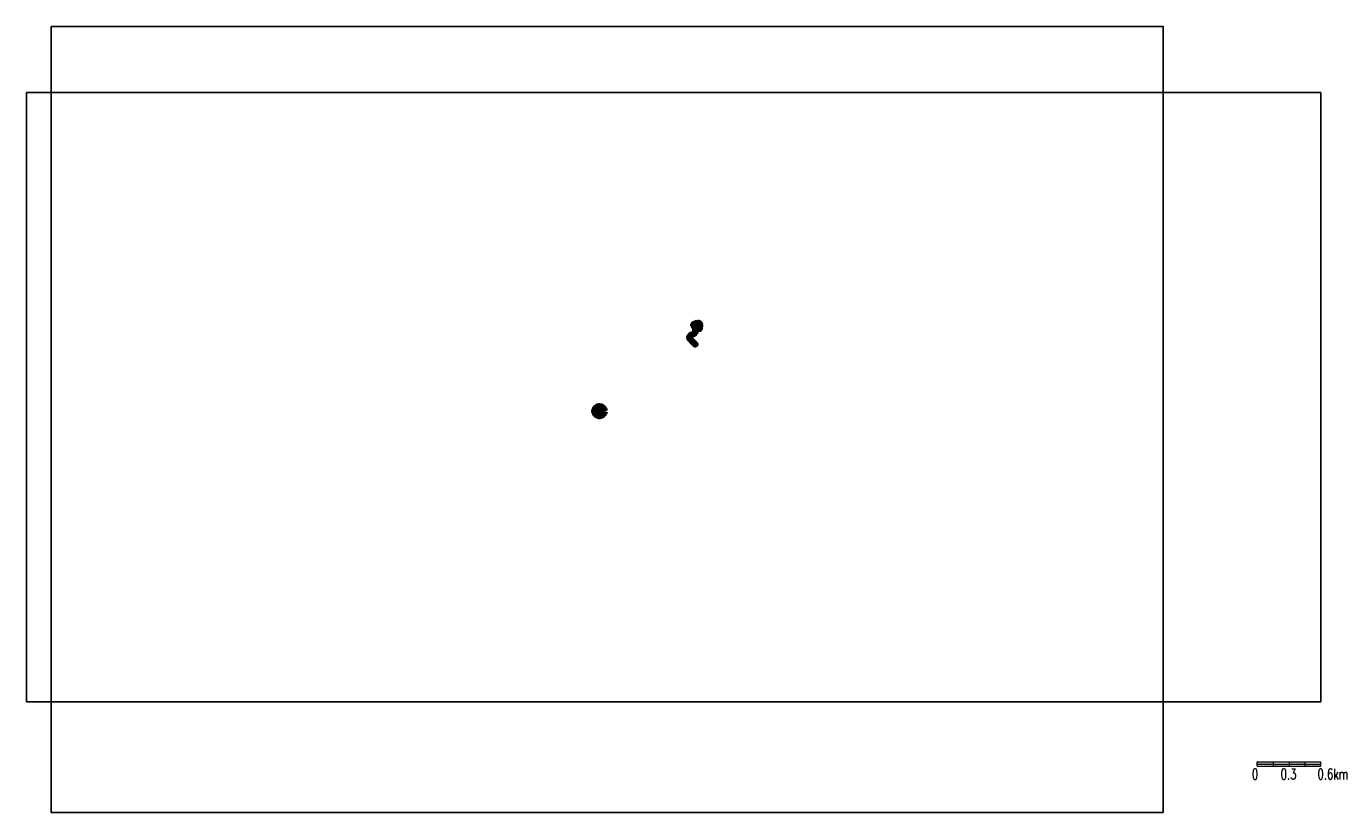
# Model space of a CAD drawing. Header units: metres. Extents: x 7497577 to 7510036, y 5621574 to 5628999.
import ezdxf

# ---------------------------------------------------------------- set-up
doc = ezdxf.new("R2010")
doc.units = ezdxf.units.M
doc.layers.add('2', color=2, linetype='Continuous')
doc.layers.add('TABELA', color=7, linetype='Continuous', lineweight=9)
doc.styles.add('romans_0.65', font='romans.shx', dxfattribs={"width": 0.65})
picture_1 = doc.add_image_def('image1.jpg', size_in_pixel=(1801, 848))

msp = doc.modelspace()

# ---------------------------------------------------------------- hatches: boundary and pattern name
at = {"layer": '2', "lineweight": 100}
h = msp.add_hatch(color=10, dxfattribs=at)
h.dxf.hatch_style = 1
edge = h.paths.add_edge_path()
edge.add_arc((7502989, 5625366), 50, 0, 360)
at = {"layer": 'TABELA'}
h = msp.add_hatch(color=256, dxfattribs=at)
h.dxf.hatch_style = 1
h.paths.add_polyline_path([(7509352, 5622033), (7509352, 5622053), (7509202, 5622053), (7509202, 5622033)])
h.paths.add_polyline_path([(7509502, 5622013), (7509502, 5622033), (7509352, 5622033), (7509352, 5622013)])
h.paths.add_polyline_path([(7509502, 5622053), (7509502, 5622033), (7509652, 5622033), (7509652, 5622053)])
h.paths.add_polyline_path([(7509802, 5622013), (7509802, 5622033), (7509652, 5622033), (7509652, 5622013)])

# ---------------------------------------------------------------- linework, layer by layer
at = {"layer": '2', "color": 10, "lineweight": 100}
msp.add_lwpolyline([(7503912, 5626206), (7503922, 5626204), (7503930, 5626200), (7503937, 5626194), (7503941, 5626185), (7503938, 5626144), (7503938, 5626139), (7503932, 5626139), (7503933, 5626144), (7503935, 5626176), (7503933, 5626186), (7503926, 5626195), (7503916, 5626198), (7503905, 5626197), (7503885, 5626189), (7503880, 5626183), (7503881, 5626176), (7503883, 5626173), (7503886, 5626169), (7503890, 5626166), (7503893, 5626165), (7503897, 5626162), (7503900, 5626158), (7503901, 5626154), (7503901, 5626150), (7503899, 5626116), (7503896, 5626107), (7503891, 5626099), (7503883, 5626093), (7503874, 5626090), (7503870, 5626089), (7503864, 5626088), (7503859, 5626084), (7503851, 5626077), (7503845, 5626070), (7503843, 5626061), (7503845, 5626053), (7503849, 5626046), (7503898, 5625995), (7503894, 5625991), (7503892, 5625992), (7503884, 5626001), (7503838, 5626050), (7503836, 5626059), (7503837, 5626067), (7503840, 5626075), (7503846, 5626082), (7503854, 5626089), (7503861, 5626094), (7503869, 5626096), (7503873, 5626097), (7503880, 5626099), (7503886, 5626103), (7503890, 5626110), (7503892, 5626117), (7503894, 5626150), (7503893, 5626155), (7503890, 5626158), (7503887, 5626160), (7503882, 5626164), (7503877, 5626169), (7503875, 5626172), (7503873, 5626177), (7503873, 5626182), (7503874, 5626186), (7503876, 5626191)], close=True, dxfattribs=at)
msp.add_circle((7502989, 5625366), 50, dxfattribs=at)
at = {"layer": 'Defpoints', "color": 1}
msp.add_lwpolyline([(7508312, 5621574), (7508312, 5628999), (7497812, 5628999), (7497812, 5621574)], close=True, dxfattribs=at)
at = {"layer": 'TABELA'}
for points in [[(7509202, 5622013), (7509202, 5622053)], [(7509202, 5622053), (7509802, 5622053)], [(7509352, 5622053), (7509352, 5622013)], [(7509502, 5622053), (7509502, 5622013)], [(7509652, 5622053), (7509652, 5622013)], [(7509802, 5622013), (7509802, 5622053)], [(7509202, 5622033), (7509802, 5622033)], [(7509202, 5622013), (7509802, 5622013)]]:
    msp.add_lwpolyline(points, dxfattribs=at)

# ---------------------------------------------------------------- texts
at = {"layer": 'TABELA', "style": 'romans_0.65', "width": 0.7}
for s, p in [('0', (7509151, 5621888)), ('0.3', (7509422, 5621888)), ('0.6km', (7509770, 5621888))]:
    msp.add_text(s, height=100, dxfattribs=at).set_placement(p)

# ---------------------------------------------------------------- pictures from other files: only their frames are drawn
image = msp.add_image(picture_1, insert=(7497577, 5622619), size_in_units=(12226, 5756))
image.dxf.flags = 7

doc.saveas('drawing.dxf')
